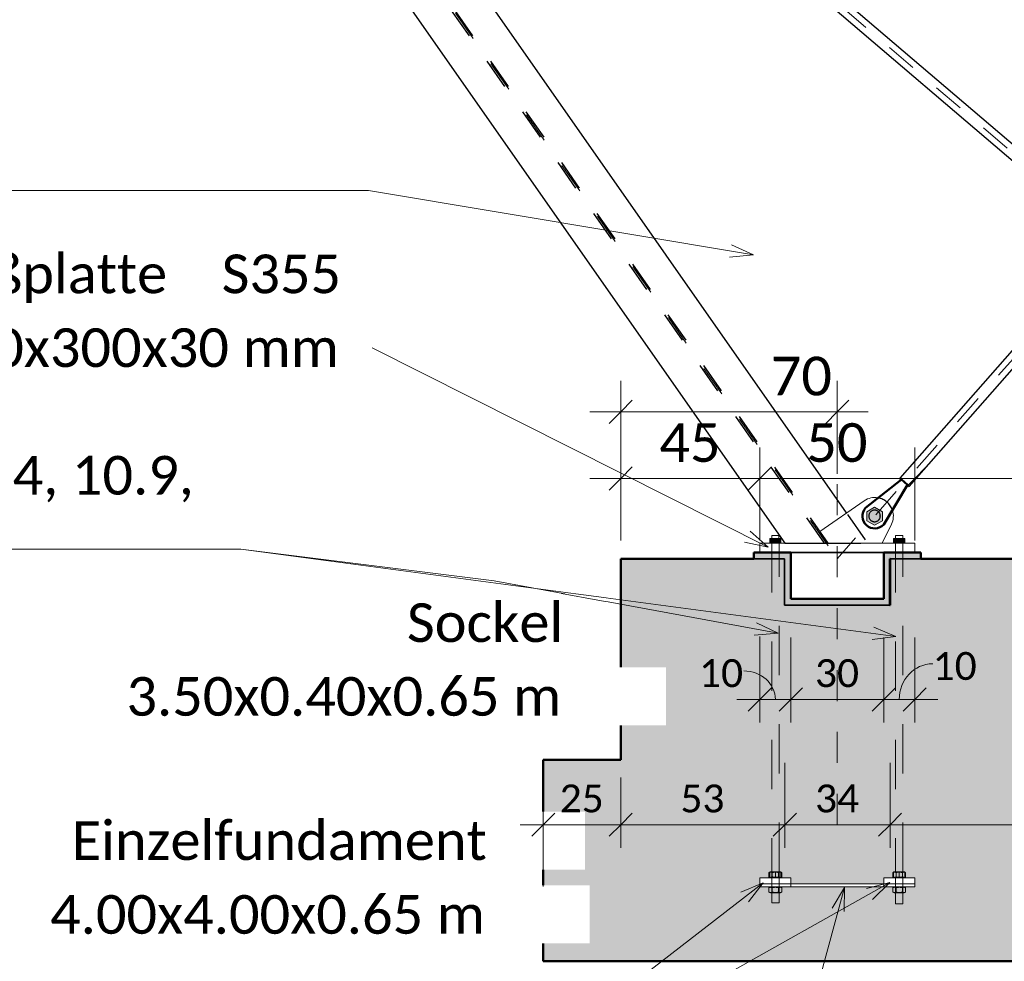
# Model space of a CAD drawing. Header units: metres. Extents: x -25 to 81, y -4 to 26.
# Tile 13 of 53: x -10 to -7, y -1 to 2. Entities that reach past the tile are written whole.
import ezdxf

# ---------------------------------------------------------------- set-up
doc = ezdxf.new("R2010")
doc.units = ezdxf.units.M
for name, pattern in [('Achse kurz', [0.2, 0.1, -0.05, 0, -0.05]), ('Strich', [0.3175, 0.15875, -0.15875]), ('Verdeckt', [0.15, 0.1, -0.05])]:
    doc.linetypes.add(name, pattern=pattern)
for name, color, linetype, lineweight in [('_Verdeckte Linien_', 7, 'Strich', 18), ('A-ANNO-DIMS', 211, 'Continuous', 9), ('A-ANNO-DIMS-50', 211, 'Continuous', 9), ('A-DETL', 90, 'Continuous', 18), ('A-DETL-THIN', 151, 'Continuous', 18), ('A-FLOR-PATT', 8, 'Continuous', 50), ('S-BEAM', 12, 'Continuous', 35), ('S-BEAM-HDLN', 1, 'Verdeckt', 25), ('S-COLS', 52, 'Continuous', 18), ('S-COLS-HDLN', 52, 'Verdeckt', 25), ('S-FNDN', 32, 'Continuous', 35), ('S-FNDN-HDLN', 4, 'Verdeckt', 25), ('Text', 250, 'Continuous', 9), ('Tragwerksverbindungen', 7, 'Continuous', 18)]:
    doc.layers.add(name, color=color, linetype=linetype, lineweight=lineweight)
doc.styles.add('Calibri_2', font='calibri.ttf', dxfattribs={"height": 0.125})
doc.styles.add('Calibri_3', font='calibri.ttf', dxfattribs={"height": 0.09})
doc.dimstyles.new('DIM18', dxfattribs={"dimscale": 0.3048, "dimtxt": 0.105961, "dimasz": 0.246063, "dimexe": 0.246063, "dimexo": 0.0625, "dimgap": 0.016404, "dimtad": 1, "dimdec": 1, "dimlfac": 100, "dimrnd": 0.1, "dimdsep": 46, "dimtxsty": 'Calibri_3', "dimblk1": 'OBLIQUE', "dimblk2": 'OBLIQUE', "dimsah": 1, "dimcen": 0.09, "dimdle": 0.246063, "dimadec": 0, "dimazin": 0, "dimtfac": 1, "dimtdec": 4, "dimtix": 1, "dimtmove": 1, "dimatfit": 3, "dimfxl": 0.656168, "dimfxlon": 1, "dimtvp": 1, "dimtolj": 1, "dimtzin": 0, "dimlwd": 18, "dimlwe": 18, "dimarcsym": 2})
doc.dimstyles.new('DIM18_1', dxfattribs={"dimscale": 0.3048, "dimtxt": 0.105961, "dimasz": 0.246063, "dimexe": 0.246063, "dimexo": 0.0625, "dimgap": 0.016404, "dimtad": 1, "dimdec": 1, "dimlfac": 100, "dimrnd": 0.1, "dimdsep": 46, "dimtxsty": 'Calibri_3', "dimblk1": 'OBLIQUE', "dimblk2": 'OBLIQUE', "dimsah": 1, "dimcen": 0.09, "dimdle": 0.246063, "dimadec": 0, "dimazin": 0, "dimtfac": 1, "dimtdec": 4, "dimtix": 1, "dimtmove": 0, "dimatfit": 3, "dimfxl": 0.656168, "dimfxlon": 1, "dimtvp": 1, "dimtolj": 1, "dimtzin": 0, "dimlwd": 18, "dimlwe": 18, "dimarcsym": 2})
doc.dimstyles.new('DIM18_2', dxfattribs={"dimscale": 0.3048, "dimtxt": 0.105961, "dimasz": 0.246063, "dimexe": 0.246063, "dimexo": 0.0625, "dimgap": 0.016404, "dimtad": 1, "dimrnd": 0.001, "dimzin": 0, "dimdsep": 46, "dimtxsty": 'Calibri_3', "dimblk1": 'OBLIQUE', "dimblk2": 'OBLIQUE', "dimsah": 1, "dimcen": 0.09, "dimdle": 0.246063, "dimadec": 0, "dimazin": 0, "dimtfac": 1, "dimtdec": 4, "dimtix": 1, "dimtmove": 0, "dimatfit": 3, "dimfxl": 0.656168, "dimfxlon": 1, "dimtvp": 1, "dimtolj": 1, "dimtzin": 0, "dimlwd": 18, "dimlwe": 18, "dimarcsym": 2})
doc.dimstyles.new('DIM25_3', dxfattribs={"dimscale": 0.3048, "dimtxt": 0.147169, "dimasz": 0.246063, "dimexe": 0.328084, "dimexo": 0.0625, "dimgap": 0.016404, "dimtad": 1, "dimrnd": 0.001, "dimzin": 0, "dimdsep": 46, "dimtxsty": 'Calibri_2', "dimblk1": 'OBLIQUE', "dimblk2": 'OBLIQUE', "dimsah": 1, "dimcen": 0.09, "dimdle": 0.328084, "dimadec": 0, "dimazin": 0, "dimtfac": 1, "dimtdec": 4, "dimtix": 1, "dimtmove": 0, "dimatfit": 3, "dimfxl": 0.656168, "dimfxlon": 1, "dimtvp": 1, "dimtolj": 1, "dimtzin": 0, "dimlwd": 18, "dimlwe": 18, "dimarcsym": 2})
doc.dimstyles.new('DIM25_4', dxfattribs={"dimscale": 0.3048, "dimtxt": 0.147169, "dimasz": 0.246063, "dimexe": 0.328084, "dimexo": 0.0625, "dimgap": 0.016404, "dimtad": 1, "dimdec": 1, "dimlfac": 100, "dimrnd": 0.1, "dimdsep": 46, "dimtxsty": 'Calibri_2', "dimblk1": 'OBLIQUE', "dimblk2": 'OBLIQUE', "dimsah": 1, "dimcen": 0.09, "dimdle": 0.328084, "dimadec": 0, "dimazin": 0, "dimtfac": 1, "dimtdec": 4, "dimtix": 1, "dimtmove": 2, "dimatfit": 3, "dimfxl": 0.656168, "dimfxlon": 1, "dimtvp": 1, "dimtolj": 1, "dimtzin": 0, "dimlwd": 18, "dimlwe": 18, "dimarcsym": 2})
doc.dimstyles.new('DIM25_5', dxfattribs={"dimscale": 0.3048, "dimtxt": 0.147169, "dimasz": 0.246063, "dimexe": 0.328084, "dimexo": 0.0625, "dimgap": 0.016404, "dimtad": 1, "dimdec": 1, "dimlfac": 100, "dimrnd": 0.1, "dimdsep": 46, "dimtxsty": 'Calibri_2', "dimblk1": 'OBLIQUE', "dimblk2": 'OBLIQUE', "dimsah": 1, "dimcen": 0.09, "dimdle": 0.328084, "dimadec": 0, "dimazin": 0, "dimtfac": 1, "dimtdec": 4, "dimtix": 1, "dimtmove": 0, "dimatfit": 3, "dimfxl": 0.656168, "dimfxlon": 1, "dimtvp": 1, "dimtolj": 1, "dimtzin": 0, "dimlwd": 18, "dimlwe": 18, "dimarcsym": 2})

# ---------------------------------------------------------------- blocks, each defined once
blk = doc.blocks.new('HEB Träger - HEB 220-1128521-2 - 2')
at = {"layer": 'S-BEAM-HDLN'}
for p, q in [((-19.4909, 0.2), (-22.151, 3.999)), ((-19.4793, 0.2), (-22.1401, 3.9999))]:
    blk.add_line(p, q, dxfattribs=at)
blk = doc.blocks.new('SP-TV-AP-Rechteck_002 - AP-Rechteck-1128527-2 - 2')
at = {"layer": 'Tragwerksverbindungen'}
for p, q in [((-17.5983, 0.2), (-17.0983, 0.2)), ((-17.5983, 0.2), (-17.5983, 0.17)), ((-17.0983, 0.17), (-17.0983, 0.2)), ((-17.0983, 0.17), (-17.5983, 0.17))]:
    blk.add_line(p, q, dxfattribs=at)
blk = doc.blocks.new('SP-TV-Schraube_Mutter_001 - M33-1128528-2 - 2')
at = {"layer": 'Tragwerksverbindungen', "linetype": 'Strich'}
blk.add_hatch(color=142, dxfattribs=at).paths.add_polyline_path([(-17.4911, 0.2431), (-17.4661, 0.2575), (-17.4661, 0.2864), (-17.4911, 0.3008), (-17.5161, 0.2864), (-17.5161, 0.2575)])
at = {"layer": 'Tragwerksverbindungen'}
for p, q in [((-17.4911, 0.3008), (-17.5161, 0.2864)), ((-17.5161, 0.2864), (-17.5161, 0.2575)), ((-17.4661, 0.2864), (-17.4911, 0.3008)), ((-17.4661, 0.2575), (-17.4661, 0.2864)), ((-17.5161, 0.2575), (-17.4911, 0.2431)), ((-17.4911, 0.2431), (-17.4661, 0.2575))]:
    blk.add_line(p, q, dxfattribs=at)
blk = doc.blocks.new('SP-TV-AP-Rechteck_002 - AP-Rechteck-1128539-2 - 2')
at = {"layer": 'Tragwerksverbindungen'}
for p, q in [((-17.5983, -0.88), (-17.4983, -0.88)), ((-17.5983, -0.88), (-17.5983, -0.9)), ((-17.4983, -0.9), (-17.4983, -0.88)), ((-17.4983, -0.9), (-17.5983, -0.9))]:
    blk.add_line(p, q, dxfattribs=at)
blk = doc.blocks.new('SP-TV-AP-Rechteck_002 - AP-Rechteck-1128540-2 - 2')
at = {"layer": 'Tragwerksverbindungen'}
for p, q in [((-17.5983, -0.9), (-17.0983, -0.9)), ((-17.5983, -0.9), (-17.5983, -0.91)), ((-17.0983, -0.91), (-17.5983, -0.91)), ((-17.0983, -0.91), (-17.0983, -0.9))]:
    blk.add_line(p, q, dxfattribs=at)
blk = doc.blocks.new('Rundstahl Träger - RB 36-V10-2 - 2')
at = {"layer": 'S-BEAM', "lineweight": 25}
for p, q in [((-17.5882, 0.3808), (-21.7928, 3.9718)), ((-21.8187, 3.9414), (-17.6142, 0.3504))]:
    blk.add_line(p, q, dxfattribs=at)
blk = doc.blocks.new('Rundstahl Träger - RB 36-V11-2 - 2')
at = {"layer": 'S-BEAM', "lineweight": 25}
for p, q in [((-15.6289, 4.5204), (-19.2479, 0.4099)), ((-19.2179, 0.3835), (-15.5989, 4.4939)), ((-19.2479, 0.4099), (-19.2435, 0.406)), ((-19.2474, 0.4094), (-19.2435, 0.406)), ((-19.2229, 0.3878), (-19.2184, 0.3839)), ((-19.2229, 0.3878), (-19.2179, 0.3835))]:
    blk.add_line(p, q, dxfattribs=at)
at = {"layer": 'S-BEAM-HDLN'}
for p, q in [((-19.2435, 0.406), (-19.2329, 0.3967)), ((-19.2435, 0.406), (-19.2329, 0.3967)), ((-19.2329, 0.3967), (-19.2229, 0.3879)), ((-19.2329, 0.3967), (-19.2229, 0.3879))]:
    blk.add_line(p, q, dxfattribs=at)
blk = doc.blocks.new('Öse1 - Öse2-1135679-2 - 2')
at = {"layer": 'S-COLS', "lineweight": 50}
for p, q in [((-7.2425, 0.4061), (-7.3585, 0.3139)), ((-7.2997, 0.2606), (-7.2226, 0.3882)), ((-7.2226, 0.3882), (-7.2425, 0.4061))]:
    blk.add_line(p, q, dxfattribs=at)
blk.add_arc((-7.3291, 0.2873), 0.0397, 137.7914, 317.7914, dxfattribs=at)
at = {"layer": 'S-COLS-HDLN'}
for start, end in [(0, 180), (180, 0)]:
    blk.add_arc((-7.3292, 0.2879), 0.0186, start, end, dxfattribs=at)
blk = doc.blocks.new('Lasche richtig2 - Lasche richtig-1135800-2 - 2')
at = {"layer": 'S-COLS'}
for p, q in [((-7.363, 0.337), (-7.506, 0.2381)), ((-7.3043, 0.2), (-7.2746, 0.2611)), ((-7.4828, 0.2), (-7.3043, 0.2))]:
    blk.add_line(p, q, dxfattribs=at)
for start, end in [(79.4692, 124.6449), (334.1062, 18.5371)]:
    blk.add_arc((-7.3288, 0.2874), 0.0602, start, end, dxfattribs=at)
at = {"layer": 'S-COLS-HDLN'}
for p, q in [((-7.5061, 0.2381), (-7.5083, 0.2365)), ((-7.5083, 0.2365), (-7.4828, 0.2))]:
    blk.add_line(p, q, dxfattribs=at)
for centre, radius, start, end in [((-7.3288, 0.2874), 0.0602, 18.5845, 79.4219), ((-7.3292, 0.2879), 0.0186, 0, 180), ((-7.3292, 0.2879), 0.0186, 180, 360)]:
    blk.add_arc(centre, radius, start, end, dxfattribs=at)
blk = doc.blocks.new('Öse7 - Öse2-1135814-2 - 2')
at = {"layer": 'S-COLS'}
for p, q in [((-7.2431, 0.4057), (-7.3179, 0.3463)), ((-7.272, 0.3065), (-7.2229, 0.3877))]:
    blk.add_line(p, q, dxfattribs=at)
at = {"layer": 'S-COLS-HDLN'}
for p, q in [((-7.243, 0.4057), (-7.2431, 0.4057)), ((-7.2229, 0.3877), (-7.243, 0.4057)), ((-7.3179, 0.3462), (-7.3585, 0.3139)), ((-7.2997, 0.2606), (-7.272, 0.3064))]:
    blk.add_line(p, q, dxfattribs=at)
for centre, radius, start, end in [((-7.3291, 0.2873), 0.0397, 137.7914, 317.7914), ((-7.3292, 0.2879), 0.0186, 0, 180), ((-7.3292, 0.2879), 0.0185, 180, 360)]:
    blk.add_arc(centre, radius, start, end, dxfattribs=at)
blk = doc.blocks.new('SP-TV-Schraube_Mutter_001 - M24-V5-2 - 2')
at = {"layer": 'Tragwerksverbindungen', "linetype": 'Strich'}
for points in [[(-7.6676, 0.2), (-7.6496, 0.2), (-7.6496, 0.215), (-7.6676, 0.215)], [(-7.6316, 0.2), (-7.6316, 0.215), (-7.6496, 0.215), (-7.6496, 0.2)]]:
    blk.add_hatch(color=142, dxfattribs=at).paths.add_polyline_path(points)
at = {"layer": '_Verdeckte Linien_'}
for p, q in [((-7.6616, 0.2), (-7.6616, -0.8606)), ((-7.6376, -0.8606), (-7.6376, 0.2)), ((-7.6676, -0.8606), (-7.6496, -0.8606)), ((-7.6676, -0.8606), (-7.6676, -0.8796)), ((-7.6496, -0.8796), (-7.6676, -0.8796)), ((-7.6616, -0.8796), (-7.6616, -0.9617)), ((-7.6496, -0.8606), (-7.6316, -0.8606)), ((-7.6496, -0.8606), (-7.6496, -0.8796)), ((-7.6316, -0.8796), (-7.6496, -0.8796)), ((-7.6376, -0.9617), (-7.6376, -0.8796)), ((-7.6316, -0.8796), (-7.6316, -0.8606)), ((-7.6616, -0.9617), (-7.6376, -0.9617))]:
    blk.add_line(p, q, dxfattribs=at)
at = {"layer": 'Tragwerksverbindungen'}
for p, q in [((-7.6676, 0.215), (-7.6496, 0.215)), ((-7.6676, 0.215), (-7.6676, 0.2)), ((-7.6496, 0.2), (-7.6676, 0.2)), ((-7.6496, 0.215), (-7.6316, 0.215)), ((-7.6496, 0.215), (-7.6496, 0.2)), ((-7.6316, 0.2), (-7.6496, 0.2)), ((-7.6316, 0.2), (-7.6316, 0.215))]:
    blk.add_line(p, q, dxfattribs=at)
blk = doc.blocks.new('SP-TV-Schraube_Mutter_001 - M24-V14-2 - 2')
at = {"layer": 'Tragwerksverbindungen', "linetype": 'Strich'}
for points in [[(-17.1558, 0.2), (-17.1483, 0.2), (-17.1483, 0.215), (-17.1663, 0.215), (-17.1663, 0.2)], [(-17.1303, 0.2), (-17.1303, 0.215), (-17.1483, 0.215), (-17.1483, 0.2)]]:
    blk.add_hatch(color=142, dxfattribs=at).paths.add_polyline_path(points)
at = {"layer": '_Verdeckte Linien_'}
for p, q in [((-17.1603, 0.2), (-17.1603, -0.8609)), ((-17.1363, -0.8609), (-17.1363, 0.2)), ((-17.1663, -0.8609), (-17.1483, -0.8609)), ((-17.1663, -0.8609), (-17.1663, -0.8799)), ((-17.1483, -0.8799), (-17.1663, -0.8799)), ((-17.1603, -0.8799), (-17.1603, -0.9647)), ((-17.1483, -0.8609), (-17.1303, -0.8609)), ((-17.1483, -0.8609), (-17.1483, -0.8799)), ((-17.1303, -0.8799), (-17.1483, -0.8799)), ((-17.1363, -0.9647), (-17.1363, -0.8799)), ((-17.1303, -0.8799), (-17.1303, -0.8609)), ((-17.1603, -0.9647), (-17.1363, -0.9647))]:
    blk.add_line(p, q, dxfattribs=at)
at = {"layer": 'Tragwerksverbindungen'}
for p, q in [((-17.1663, 0.215), (-17.1483, 0.215)), ((-17.1663, 0.215), (-17.1663, 0.2)), ((-17.1483, 0.2), (-17.1663, 0.2)), ((-17.1483, 0.215), (-17.1303, 0.215)), ((-17.1483, 0.215), (-17.1483, 0.2)), ((-17.1303, 0.2), (-17.1483, 0.2)), ((-17.1303, 0.2), (-17.1303, 0.215))]:
    blk.add_line(p, q, dxfattribs=at)
blk = doc.blocks.new('SP-TV-Mutter_001 - M24-V20-2 - 2')
at = {"layer": '_Verdeckte Linien_'}
for p, q in [((-7.6658, -0.91), (-7.6704, -0.9126)), ((-7.6704, -0.9126), (-7.6704, -0.9264)), ((-7.6639, -0.91), (-7.6658, -0.91)), ((-7.6334, -0.91), (-7.6636, -0.91)), ((-7.66, -0.9126), (-7.66, -0.9264)), ((-7.6392, -0.9126), (-7.6392, -0.9264)), ((-7.6288, -0.9126), (-7.6334, -0.91)), ((-7.6288, -0.9264), (-7.6288, -0.9126)), ((-7.6704, -0.9264), (-7.6658, -0.929)), ((-7.6658, -0.929), (-7.6639, -0.929)), ((-7.6636, -0.929), (-7.6334, -0.929)), ((-7.6334, -0.929), (-7.6288, -0.9264))]:
    blk.add_line(p, q, dxfattribs=at)
for points, knots in [([(-7.66, -0.9126), (-7.6618, -0.9116), (-7.6652, -0.9105), (-7.6685, -0.9115), (-7.6702, -0.9125)], [0, 0, 0, 0, 0.5, 0.9791222, 0.9791222, 0.9791222, 0.9791222]), ([(-7.629, -0.9125), (-7.6307, -0.9115), (-7.6341, -0.9105), (-7.6375, -0.9116), (-7.6392, -0.9126)], [0.020272, 0.020272, 0.020272, 0.020272, 0.5, 1, 1, 1, 1]), ([(-7.6702, -0.9265), (-7.6685, -0.9275), (-7.6652, -0.9285), (-7.6618, -0.9274), (-7.66, -0.9264)], [0.0208778, 0.0208778, 0.0208778, 0.0208778, 0.5, 1, 1, 1, 1]), ([(-7.6392, -0.9264), (-7.6375, -0.9274), (-7.6341, -0.9285), (-7.6307, -0.9275), (-7.629, -0.9265)], [0, 0, 0, 0, 0.5, 0.979728, 0.979728, 0.979728, 0.979728])]:
    blk.add_open_spline(points, degree=3, knots=knots, dxfattribs=at)
for points in [[(-7.6392, -0.9126), (-7.6427, -0.9116), (-7.6497, -0.9105), (-7.6566, -0.9116), (-7.66, -0.9126)], [(-7.66, -0.9264), (-7.6566, -0.9274), (-7.6497, -0.9285), (-7.6427, -0.9274), (-7.6392, -0.9264)]]:
    blk.add_open_spline(points, degree=3, dxfattribs=at)
blk = doc.blocks.new('SP-TV-AP-Rechteck_002 - AP-Rechteck-V15-2 - 2')
at = {"layer": '_Verdeckte Linien_'}
for p, q in [((-17.1983, -0.88), (-17.0983, -0.88)), ((-17.1983, -0.88), (-17.1983, -0.9)), ((-17.0983, -0.9), (-17.0983, -0.88)), ((-17.0983, -0.9), (-17.1983, -0.9))]:
    blk.add_line(p, q, dxfattribs=at)
blk = doc.blocks.new('SP-TV-Mutter_001 - M24-1128538-2 - 2')
at = {"layer": '_Verdeckte Linien_'}
for p, q in [((-17.5645, -0.91), (-17.5691, -0.9126)), ((-17.5691, -0.9126), (-17.5691, -0.9264)), ((-17.5321, -0.91), (-17.5645, -0.91)), ((-17.5587, -0.9126), (-17.5587, -0.9264)), ((-17.5379, -0.9126), (-17.5379, -0.9264)), ((-17.5275, -0.9126), (-17.5321, -0.91)), ((-17.5275, -0.9264), (-17.5275, -0.9126)), ((-17.5691, -0.9264), (-17.5645, -0.929)), ((-17.5645, -0.929), (-17.5321, -0.929)), ((-17.5321, -0.929), (-17.5275, -0.9264))]:
    blk.add_line(p, q, dxfattribs=at)
for points, knots in [([(-17.5587, -0.9126), (-17.5605, -0.9116), (-17.5639, -0.9105), (-17.5672, -0.9115), (-17.5689, -0.9125)], [0, 0, 0, 0, 0.5, 0.9791222, 0.9791222, 0.9791222, 0.9791222]), ([(-17.5277, -0.9125), (-17.5294, -0.9115), (-17.5328, -0.9105), (-17.5362, -0.9116), (-17.5379, -0.9126)], [0.020272, 0.020272, 0.020272, 0.020272, 0.5, 1, 1, 1, 1]), ([(-17.5689, -0.9265), (-17.5672, -0.9275), (-17.5639, -0.9285), (-17.5605, -0.9274), (-17.5587, -0.9264)], [0.0208778, 0.0208778, 0.0208778, 0.0208778, 0.5, 1, 1, 1, 1]), ([(-17.5379, -0.9264), (-17.5362, -0.9274), (-17.5328, -0.9285), (-17.5294, -0.9275), (-17.5277, -0.9265)], [0, 0, 0, 0, 0.5, 0.979728, 0.979728, 0.979728, 0.979728])]:
    blk.add_open_spline(points, degree=3, knots=knots, dxfattribs=at)
for points in [[(-17.5379, -0.9126), (-17.5414, -0.9116), (-17.5484, -0.9105), (-17.5553, -0.9116), (-17.5587, -0.9126)], [(-17.5587, -0.9264), (-17.5553, -0.9274), (-17.5484, -0.9285), (-17.5414, -0.9274), (-17.5379, -0.9264)]]:
    blk.add_open_spline(points, degree=3, dxfattribs=at)
blk = doc.blocks.new('DIMBLOCK45-2 - 2')
at = {"layer": 'A-ANNO-DIMS-50', "lineweight": 18}
for p, q in [((-7.2996, -0.3044), (-7.2996, -0.1044)), ((-7.1996, -0.3044), (-7.1996, -0.1044)), ((-7.1246, -0.3044), (-7.2996, -0.3044)), ((-7.2996, -0.3044), (-7.2996, -0.3794)), ((-7.1996, -0.3044), (-7.1996, -0.3794))]:
    blk.add_line(p, q, dxfattribs=at)
at = {"layer": 'A-ANNO-DIMS-50', "lineweight": 35}
for p, q in [((-7.2996, -0.3044), (-7.2621, -0.2669)), ((-7.1996, -0.3044), (-7.1621, -0.2669)), ((-7.2996, -0.3044), (-7.3371, -0.3419)), ((-7.1996, -0.3044), (-7.2371, -0.3419))]:
    blk.add_line(p, q, dxfattribs=at)
at = {"layer": 'A-ANNO-DIMS-50', "lineweight": 18}
blk.add_ellipse((-7.1415, -0.3044), major_axis=(0, 0.1151), ratio=0.939445, start_param=0, end_param=1.570796, dxfattribs=at)
at = {"layer": 'A-ANNO-DIMS-50', "color": 0, "lineweight": 18, "insert": (-7.1415, -0.1514), "char_height": 0.09, "width": 0.172924, "attachment_point": 1, "line_spacing_factor": 1.158048, "style": 'Calibri_3'}
blk.add_mtext('10', dxfattribs=at)
blk = doc.blocks.new('_Oblique')
at = {"color": 0, "linetype": 'ByBlock', "lineweight": -2}
blk.add_line((-0.5, -0.5), (0.5, 0.5), dxfattribs=at)
blk = doc.blocks.new('DIMBLOCK46-2 - 2')
at = {"layer": 'A-ANNO-DIMS-50', "lineweight": 18}
for p, q in [((-7.5996, -0.3044), (-7.5996, -0.1044)), ((-7.2996, -0.3044), (-7.2996, -0.1044)), ((-7.2996, -0.3044), (-7.5996, -0.3044)), ((-7.5996, -0.3044), (-7.5996, -0.3794)), ((-7.2996, -0.3044), (-7.2996, -0.3794))]:
    blk.add_line(p, q, dxfattribs=at)
at = {"layer": 'A-ANNO-DIMS-50', "lineweight": 35}
for p, q in [((-7.5996, -0.3044), (-7.5621, -0.2669)), ((-7.2996, -0.3044), (-7.2621, -0.2669)), ((-7.5996, -0.3044), (-7.6371, -0.3419)), ((-7.2996, -0.3044), (-7.3371, -0.3419))]:
    blk.add_line(p, q, dxfattribs=at)
at = {"layer": 'A-ANNO-DIMS-50', "color": 0, "lineweight": 18, "insert": (-7.5217, -0.1746), "char_height": 0.09, "width": 0.172924, "attachment_point": 1, "line_spacing_factor": 1.158048, "style": 'Calibri_3'}
blk.add_mtext('30', dxfattribs=at)
blk = doc.blocks.new('DIMBLOCK47-2 - 2')
at = {"layer": 'A-ANNO-DIMS-50', "lineweight": 18}
for p, q in [((-7.6996, -0.3044), (-7.6996, -0.1015)), ((-7.5996, -0.3044), (-7.5996, -0.1044)), ((-7.5996, -0.3044), (-7.7746, -0.3044)), ((-7.6996, -0.3044), (-7.6996, -0.3794)), ((-7.5996, -0.3044), (-7.5996, -0.3794))]:
    blk.add_line(p, q, dxfattribs=at)
at = {"layer": 'A-ANNO-DIMS-50', "lineweight": 35}
for p, q in [((-7.6996, -0.3044), (-7.6621, -0.2669)), ((-7.5996, -0.3044), (-7.5621, -0.2669)), ((-7.6996, -0.3044), (-7.7371, -0.3419)), ((-7.5996, -0.3044), (-7.6371, -0.3419))]:
    blk.add_line(p, q, dxfattribs=at)
at = {"layer": 'A-ANNO-DIMS-50', "lineweight": 18}
blk.add_ellipse((-7.7521, -0.3044), major_axis=(0.1025, 0), ratio=0.89626, start_param=0, end_param=1.570796, dxfattribs=at)
at = {"layer": 'A-ANNO-DIMS-50', "color": 0, "lineweight": 18, "insert": (-7.8962, -0.1746), "char_height": 0.09, "width": 0.172924, "attachment_point": 1, "line_spacing_factor": 1.158048, "style": 'Calibri_3'}
blk.add_mtext('10', dxfattribs=at)
blk = doc.blocks.new('DIMBLOCK49-2 - 2')
at = {"layer": 'A-ANNO-DIMS-50', "lineweight": 18}
for p, q in [((-8.1493, 0.6239), (-8.1493, 0.7239)), ((-7.4496, 0.6239), (-7.4496, 0.7239)), ((-7.3496, 0.6239), (-8.2493, 0.6239)), ((-8.1493, 0.6239), (-8.1493, 0.4239)), ((-7.4496, 0.6239), (-7.4496, 0.4239))]:
    blk.add_line(p, q, dxfattribs=at)
at = {"layer": 'A-ANNO-DIMS-50', "lineweight": 35}
for p, q in [((-8.1493, 0.6239), (-8.1118, 0.6614)), ((-7.4496, 0.6239), (-7.4121, 0.6614)), ((-8.1493, 0.6239), (-8.1868, 0.5864)), ((-7.4496, 0.6239), (-7.4871, 0.5864))]:
    blk.add_line(p, q, dxfattribs=at)
at = {"layer": 'A-ANNO-DIMS-50', "color": 0, "lineweight": 18, "insert": (-7.6645, 0.8022), "char_height": 0.125, "width": 0.240167, "attachment_point": 1, "line_spacing_factor": 1.158048, "style": 'Calibri_2'}
blk.add_mtext('70', dxfattribs=at)
blk = doc.blocks.new('DIMBLOCK50-2 - 2')
at = {"layer": 'A-ANNO-DIMS-50', "lineweight": 18}
for p, q in [((-7.6193, -0.709), (-7.6193, -0.509)), ((-7.2793, -0.709), (-7.2793, -0.509)), ((-7.2043, -0.709), (-7.6193, -0.709)), ((-7.6193, -0.709), (-7.6193, -0.784)), ((-7.2793, -0.709), (-7.2793, -0.784))]:
    blk.add_line(p, q, dxfattribs=at)
at = {"layer": 'A-ANNO-DIMS-50', "lineweight": 35}
for p, q in [((-7.6193, -0.709), (-7.5818, -0.6715)), ((-7.2793, -0.709), (-7.2418, -0.6715)), ((-7.6193, -0.709), (-7.6568, -0.7465)), ((-7.2793, -0.709), (-7.3168, -0.7465))]:
    blk.add_line(p, q, dxfattribs=at)
at = {"layer": 'A-ANNO-DIMS-50', "color": 0, "lineweight": 18, "insert": (-7.5214, -0.5792), "char_height": 0.09, "width": 0.172924, "attachment_point": 1, "line_spacing_factor": 1.158048, "style": 'Calibri_3'}
blk.add_mtext('34', dxfattribs=at)
blk = doc.blocks.new('DIMBLOCK51-2 - 2')
at = {"layer": 'A-ANNO-DIMS-50', "lineweight": 18}
for p, q in [((-7.6193, -0.709), (-7.6193, -0.509)), ((-8.1493, -0.709), (-8.1493, -0.5567)), ((-7.6193, -0.709), (-8.1493, -0.709)), ((-8.1493, -0.709), (-8.1493, -0.784)), ((-7.6193, -0.709), (-7.6193, -0.784))]:
    blk.add_line(p, q, dxfattribs=at)
at = {"layer": 'A-ANNO-DIMS-50', "lineweight": 35}
for p, q in [((-8.1493, -0.709), (-8.1118, -0.6715)), ((-7.6193, -0.709), (-7.5818, -0.6715)), ((-8.1493, -0.709), (-8.1868, -0.7465)), ((-7.6193, -0.709), (-7.6568, -0.7465))]:
    blk.add_line(p, q, dxfattribs=at)
at = {"layer": 'A-ANNO-DIMS-50', "color": 0, "lineweight": 18, "insert": (-7.9564, -0.5792), "char_height": 0.09, "width": 0.172924, "attachment_point": 1, "line_spacing_factor": 1.158048, "style": 'Calibri_3'}
blk.add_mtext('53', dxfattribs=at)
blk = doc.blocks.new('DIMBLOCK52-2 - 2')
at = {"layer": 'A-ANNO-DIMS-50', "lineweight": 18}
for p, q in [((-8.1493, -0.709), (-8.1493, -0.5567)), ((-8.3993, -0.709), (-8.3993, -0.634)), ((-8.1493, -0.709), (-8.4743, -0.709)), ((-8.3993, -0.709), (-8.3993, -0.909)), ((-8.1493, -0.709), (-8.1493, -0.784))]:
    blk.add_line(p, q, dxfattribs=at)
at = {"layer": 'A-ANNO-DIMS-50', "lineweight": 35}
for p, q in [((-8.3993, -0.709), (-8.3618, -0.6715)), ((-8.1493, -0.709), (-8.1118, -0.6715)), ((-8.3993, -0.709), (-8.4368, -0.7465)), ((-8.1493, -0.709), (-8.1868, -0.7465))]:
    blk.add_line(p, q, dxfattribs=at)
at = {"layer": 'A-ANNO-DIMS-50', "color": 0, "lineweight": 18, "insert": (-8.3464, -0.5792), "char_height": 0.09, "width": 0.172924, "attachment_point": 1, "line_spacing_factor": 1.158048, "style": 'Calibri_3'}
blk.add_mtext('25', dxfattribs=at)
blk = doc.blocks.new('DIMBLOCK56-2 - 2')
at = {"layer": 'A-ANNO-DIMS-50', "lineweight": 18}
for p, q in [((-7.2793, -0.709), (-7.2793, -0.509)), ((-5.5191, -0.709), (-5.5191, -0.509)), ((-5.5191, -0.709), (-7.3543, -0.709)), ((-7.2793, -0.709), (-7.2793, -0.784)), ((-5.5191, -0.709), (-5.5191, -0.784))]:
    blk.add_line(p, q, dxfattribs=at)
at = {"layer": 'A-ANNO-DIMS-50', "lineweight": 35}
for p, q in [((-7.2793, -0.709), (-7.2418, -0.6715)), ((-5.5191, -0.709), (-5.4816, -0.6715)), ((-7.2793, -0.709), (-7.3168, -0.7465)), ((-5.5191, -0.709), (-5.5566, -0.7465))]:
    blk.add_line(p, q, dxfattribs=at)
at = {"layer": 'A-ANNO-DIMS-50', "color": 0, "lineweight": 18, "insert": (-6.5253, -0.5792), "char_height": 0.09, "width": 0.302617, "attachment_point": 1, "line_spacing_factor": 1.158048, "style": 'Calibri_3'}
blk.add_mtext('1.76', dxfattribs=at)
blk = doc.blocks.new('DIMBLOCK59-2 - 2')
at = {"layer": 'A-ANNO-DIMS-50', "lineweight": 18}
for p, q in [((-8.1493, 0.4091), (-8.1493, 0.5091)), ((-7.6996, 0.4091), (-7.6996, 0.5091)), ((-8.2493, 0.4091), (-7.6996, 0.4091)), ((-8.1493, 0.4091), (-8.1493, 0.2091)), ((-7.6996, 0.4091), (-7.6996, 0.2091))]:
    blk.add_line(p, q, dxfattribs=at)
at = {"layer": 'A-ANNO-DIMS-50', "lineweight": 35}
for p, q in [((-8.1493, 0.4091), (-8.1118, 0.4466)), ((-7.6996, 0.4091), (-7.6621, 0.4466)), ((-8.1493, 0.4091), (-8.1868, 0.3716)), ((-7.6996, 0.4091), (-7.7371, 0.3716))]:
    blk.add_line(p, q, dxfattribs=at)
at = {"layer": 'A-ANNO-DIMS-50', "color": 0, "lineweight": 18, "insert": (-8.0245, 0.5874), "char_height": 0.125, "width": 0.240167, "attachment_point": 1, "line_spacing_factor": 1.158048, "style": 'Calibri_2'}
blk.add_mtext('45', dxfattribs=at)
blk = doc.blocks.new('DIMBLOCK60-2 - 2')
at = {"layer": 'A-ANNO-DIMS-50', "lineweight": 18}
for p, q in [((-7.6996, 0.4091), (-7.6996, 0.5091)), ((-7.1996, 0.4091), (-7.1996, 0.5091)), ((-7.6996, 0.4091), (-7.1996, 0.4091)), ((-7.6996, 0.4091), (-7.6996, 0.2091)), ((-7.1996, 0.4091), (-7.1996, 0.2091))]:
    blk.add_line(p, q, dxfattribs=at)
at = {"layer": 'A-ANNO-DIMS-50', "lineweight": 35}
for p, q in [((-7.6996, 0.4091), (-7.6621, 0.4466)), ((-7.1996, 0.4091), (-7.1621, 0.4466)), ((-7.6996, 0.4091), (-7.7371, 0.3716)), ((-7.1996, 0.4091), (-7.2371, 0.3716))]:
    blk.add_line(p, q, dxfattribs=at)
at = {"layer": 'A-ANNO-DIMS-50', "color": 0, "lineweight": 18, "insert": (-7.5497, 0.5874), "char_height": 0.125, "width": 0.240167, "attachment_point": 1, "line_spacing_factor": 1.158048, "style": 'Calibri_2'}
blk.add_mtext('50', dxfattribs=at)
blk = doc.blocks.new('DIMBLOCK61-2 - 2')
at = {"layer": 'A-ANNO-DIMS-50', "lineweight": 18}
for p, q in [((-5.5996, 0.4091), (-5.5996, 0.6091)), ((-7.1996, 0.4091), (-7.1996, 0.5091)), ((-7.1996, 0.4091), (-5.5996, 0.4091)), ((-7.1996, 0.4091), (-7.1996, 0.2091)), ((-5.5996, 0.4091), (-5.5996, 0.3091))]:
    blk.add_line(p, q, dxfattribs=at)
at = {"layer": 'A-ANNO-DIMS-50', "lineweight": 35}
for p, q in [((-7.1996, 0.4091), (-7.1621, 0.4466)), ((-5.5996, 0.4091), (-5.5621, 0.4466)), ((-7.1996, 0.4091), (-7.2371, 0.3716)), ((-5.5996, 0.4091), (-5.6371, 0.3716))]:
    blk.add_line(p, q, dxfattribs=at)
at = {"layer": 'A-ANNO-DIMS-50', "color": 0, "lineweight": 18, "insert": (-6.5747, 0.5874), "char_height": 0.125, "width": 0.420292, "attachment_point": 1, "line_spacing_factor": 1.158048, "style": 'Calibri_2'}
blk.add_mtext('1.60', dxfattribs=at)

msp = doc.modelspace()

# ---------------------------------------------------------------- hatches: boundary and pattern name
at = {"layer": 'A-FLOR-PATT', "lineweight": 35}
h = msp.add_hatch(color=256, dxfattribs=at)
h.paths.add_polyline_path([(-7.1996, 0.15), (-7.1796, 0.15), (-7.1796, 0.17), (-7.2796, 0.17), (-7.2793, 0.15), (-7.2512, 0.15)])
h.paths.add_polyline_path([(-7.7196, 0.15), (-7.6196, 0.15), (-7.6196, 0.17), (-7.7196, 0.17)])
for points in [[(-7.5996, 0), (-7.5996, 0.17), (-7.6196, 0.17), (-7.6196, 0.15), (-7.6204, 0.15), (-7.6204, 0)], [(-7.2996, 0), (-7.2796, 0), (-7.2796, 0.17), (-7.2996, 0.17), (-7.2996, 0.02)], [(-7.5996, 0), (-7.2996, 0), (-7.2996, 0.02), (-7.5996, 0.02)]]:
    msp.add_hatch(color=256, dxfattribs=at).paths.add_polyline_path(points)
at = {"layer": 'S-FNDN'}
msp.add_hatch(color=256, dxfattribs=at).paths.add_polyline_path([(-8.1493, -0.5), (-4.6493, -0.5), (-4.6493, 0.15), (-5.1783, 0.15), (-5.1783, 0), (-5.5191, 0), (-5.5191, 0.15), (-7.2793, 0.15), (-7.2796, 0), (-7.6204, 0), (-7.6204, 0.15), (-8.1493, 0.15), (-8.1493, -0.2846)])
h = msp.add_hatch(color=256, dxfattribs=at)
h.paths.add_polyline_path([(-6.921, -1.15), (-4.3993, -1.15), (-4.3993, -0.5), (-8.3993, -0.5), (-8.3993, -1.15), (-7.0861, -1.15)])
h.paths.add_polyline_path([(-5.1877, -0.91), (-5.5983, -0.91), (-5.5983, -0.88), (-5.4983, -0.88), (-5.4983, -0.9), (-5.1983, -0.9), (-5.1983, -0.88), (-5.0983, -0.88), (-5.0983, -0.91), (-5.1052, -0.91)])
h.paths.add_polyline_path([(-7.2512, -0.91), (-7.6996, -0.91), (-7.6996, -0.88), (-7.5996, -0.88), (-7.5996, -0.9), (-7.2996, -0.9), (-7.2996, -0.88), (-7.1996, -0.88), (-7.1996, -0.91)])

# ---------------------------------------------------------------- linework, layer by layer
at = {"layer": 'A-DETL', "linetype": 'Achse kurz'}
for p, q in [((-3.2943, 4.8702), (-7.4501, 0.15)), ((-10.1709, 4.2684), (-5.3488, 0.15)), ((-10.1746, 4.041), (-7.4501, 0.15)), ((-7.4496, 0.5904), (-7.4496, -0.7296))]:
    msp.add_line(p, q, dxfattribs=at)
at = {"layer": 'A-DETL-THIN'}
for p, q in [((-7.6381, 0.225), (-7.6612, 0.225)), ((-7.6612, 0.225), (-7.6612, 0.215)), ((-7.6381, 0.215), (-7.6381, 0.225)), ((-7.2381, 0.225), (-7.2612, 0.225)), ((-7.2612, 0.225), (-7.2612, 0.215)), ((-7.2381, 0.215), (-7.2381, 0.225)), ((-7.6616, -0.8606), (-7.6616, -0.88)), ((-7.6376, -0.8606), (-7.6376, -0.88)), ((-7.5996, -0.9), (-7.5996, -0.91)), ((-7.2996, -0.9), (-7.2996, -0.91))]:
    msp.add_line(p, q, dxfattribs=at)
at = {"layer": 'S-BEAM', "lineweight": 25}
for p, q in [((-7.4194, 0.298), (-10.0187, 4.0101)), ((-10.2723, 3.9887), (-7.6194, 0.2)), ((-7.6194, 0.2), (-7.5129, 0.2)), ((-7.4909, 0.2), (-7.4793, 0.2)), ((-7.4573, 0.2), (-7.3738, 0.2))]:
    msp.add_line(p, q, dxfattribs=at)
at = {"layer": 'S-BEAM', "lineweight": 25, "flags": 128}
for points in [[(-7.5129, 0.2), (-7.508, 0.2), (-7.5034, 0.2), (-7.4992, 0.2), (-7.4957, 0.2), (-7.4931, 0.2), (-7.4915, 0.2)], [(-7.4788, 0.2), (-7.4771, 0.2), (-7.4745, 0.2), (-7.471, 0.2), (-7.4669, 0.2), (-7.4622, 0.2), (-7.4573, 0.2)]]:
    msp.add_lwpolyline(points, dxfattribs=at)
at = {"layer": 'S-BEAM-HDLN'}
for p, q in [((-7.3584, 0.2108), (-7.4194, 0.2979)), ((-7.4915, 0.2), (-7.4909, 0.2)), ((-7.4793, 0.2), (-7.4788, 0.2))]:
    msp.add_line(p, q, dxfattribs=at)
at = {"layer": 'S-FNDN', "lineweight": 50}
for p, q in [((-7.6196, 0.17), (-7.7196, 0.17)), ((-7.7196, 0.17), (-7.7196, 0.15)), ((-7.5996, 0.17), (-7.6196, 0.17)), ((-7.5996, 0.02), (-7.5996, 0.17)), ((-7.2796, 0.17), (-7.2996, 0.17)), ((-7.2996, 0.17), (-7.2996, 0.02)), ((-7.1796, 0.17), (-7.2796, 0.17)), ((-7.1796, 0.15), (-7.1796, 0.17)), ((-7.7196, 0.15), (-8.1493, 0.15)), ((-8.1493, 0.15), (-8.1493, -0.5)), ((-7.2796, 0.15), (-7.2793, 0.15)), ((-7.2796, 0), (-7.2796, 0.15)), ((-7.2793, 0.15), (-7.2793, 0)), ((-5.6183, 0.15), (-7.1796, 0.15)), ((-7.2996, 0.02), (-7.5996, 0.02)), ((-7.2793, 0), (-7.2796, 0)), ((-8.1493, -0.5), (-8.3993, -0.5)), ((-8.3993, -0.5), (-8.3993, -1.15)), ((-8.3993, -1.15), (-4.3993, -1.15))]:
    msp.add_line(p, q, dxfattribs=at)
at = {"layer": 'S-FNDN'}
for p, q in [((-7.5996, 0.17), (-7.2996, 0.17)), ((-7.5996, 0.02), (-7.5996, 0.17)), ((-7.2996, 0.02), (-7.2996, 0.17)), ((-7.6204, 0.15), (-7.7196, 0.15)), ((-7.7196, 0.15), (-7.6204, 0.15)), ((-7.6204, 0), (-7.6204, 0.15)), ((-7.6204, 0.15), (-7.6204, 0)), ((-7.1796, 0.15), (-7.2793, 0.15)), ((-7.2793, 0.15), (-7.1796, 0.15)), ((-7.5996, 0), (-7.6204, 0)), ((-7.6204, 0), (-7.5996, 0)), ((-7.2996, 0), (-7.5996, 0)), ((-7.5996, 0), (-7.2996, 0)), ((-7.5996, 0), (-7.2996, 0)), ((-7.2796, 0), (-7.2996, 0)), ((-7.2996, 0), (-7.2796, 0))]:
    msp.add_line(p, q, dxfattribs=at)
at = {"layer": 'S-FNDN-HDLN'}
msp.add_line((-7.2796, 0.15), (-7.2793, 0.15), dxfattribs=at)
at = {"layer": 'Text'}
for p, q in [((-8.9645, 1.3386), (-10.5377, 1.3386)), ((-7.7203, 1.1314), (-8.9645, 1.3386)), ((-7.7203, 1.1314), (-7.791, 1.1636)), ((-7.7203, 1.1314), (-7.7976, 1.1239)), ((-7.6731, 0.1871), (-8.9527, 0.8313)), ((-7.6731, 0.1871), (-7.7311, 0.2388)), ((-7.6731, 0.1871), (-7.7492, 0.2029)), ((-9.3762, 0.1812), (-10.4843, 0.1812)), ((-8.5578, 0.0781), (-9.3762, 0.1812)), ((-7.6409, -0.0907), (-7.711, -0.0574)), ((-7.6409, -0.0907), (-7.7183, -0.0969)), ((-7.2601, -0.1008), (-7.3318, -0.0709)), ((-7.2601, -0.1008), (-7.3371, -0.1108)), ((-7.6894, -0.8966), (-7.761, -0.9266)), ((-7.6894, -0.8966), (-7.7364, -0.9583)), ((-7.4268, -0.9118), (-7.7189, -1.9913)), ((-7.4268, -0.9118), (-7.4658, -0.9789)), ((-7.4268, -0.9118), (-7.427, -0.9894)), ((-7.28, -0.8958), (-7.3553, -0.915)), ((-7.28, -0.8958), (-7.3356, -0.9501))]:
    msp.add_line(p, q, dxfattribs=at)

# ---------------------------------------------------------------- block references
at = {"layer": '_Verdeckte Linien_'}
for name, p in [('SP-TV-Schraube_Mutter_001 - M24-V5-2 - 2', (0, 0)), ('SP-TV-Schraube_Mutter_001 - M24-V14-2 - 2', (9.8987, 0)), ('SP-TV-Mutter_001 - M24-V20-2 - 2', (0, 0.049)), ('SP-TV-AP-Rechteck_002 - AP-Rechteck-V15-2 - 2', (9.8987, 0)), ('SP-TV-Mutter_001 - M24-1128538-2 - 2', (10.2987, 0.049)), ('SP-TV-Mutter_001 - M24-V20-2 - 2', (0, 0)), ('SP-TV-Mutter_001 - M24-1128538-2 - 2', (10.2987, 0))]:
    msp.add_blockref(name, p, dxfattribs=at)
at = {"layer": 'S-BEAM-HDLN'}
for name in ['Rundstahl Träger - RB 36-V11-2 - 2', 'HEB Träger - HEB 220-1128521-2 - 2', 'Rundstahl Träger - RB 36-V10-2 - 2']:
    msp.add_blockref(name, (12, 0), dxfattribs=at)
at = {"layer": 'S-COLS-HDLN'}
for name in ['Öse1 - Öse2-1135679-2 - 2', 'Öse7 - Öse2-1135814-2 - 2', 'Lasche richtig2 - Lasche richtig-1135800-2 - 2']:
    msp.add_blockref(name, (0, 0), dxfattribs=at)
at = {"layer": 'Tragwerksverbindungen'}
for name, p in [('SP-TV-Schraube_Mutter_001 - M33-1128528-2 - 2', (10.162, 0.015)), ('SP-TV-AP-Rechteck_002 - AP-Rechteck-1128527-2 - 2', (9.8987, 0)), ('SP-TV-AP-Rechteck_002 - AP-Rechteck-1128539-2 - 2', (9.8987, 0)), ('SP-TV-AP-Rechteck_002 - AP-Rechteck-1128539-2 - 2', (10.2987, 0)), ('SP-TV-AP-Rechteck_002 - AP-Rechteck-1128540-2 - 2', (9.8987, 0))]:
    msp.add_blockref(name, p, dxfattribs=at)

# ---------------------------------------------------------------- texts
at = {"layer": 'Text', "color": 7, "char_height": 0.125, "attachment_point": 1, "style": 'Calibri_2'}
for s, insert, width in [('Fußplatte    S355 ', (-10.377, 1.132), 1.603375), ('500x300x30 mm', (-10.3737, 0.8938), 1.599367), ('4x Ankerstange M24, 10.9, ', (-11.6443, 0.4818), 2.621518)]:
    msp.add_mtext(s, dxfattribs=dict(at, insert=insert, width=width))
at = {"layer": 'Text', "color": 7, "char_height": 0.125, "attachment_point": 1, "style": 'Calibri_2', "bg_fill": 3, "box_fill_scale": 1.25, "bg_fill_color": 256, "bg_fill_true_color": 13158600, "bg_fill_transparency": 0}
for s, insert, width in [('Sockel', (-8.8397, 0.0059), 0.613291), ('3.50x0.40x0.65 m', (-9.7459, -0.2322), 1.711603), ('Einzelfundament', (-9.9229, -0.698), 1.627426), ('4.00x4.00x0.65 m', (-9.9924, -0.9362), 1.711603)]:
    msp.add_mtext(s, dxfattribs=dict(at, insert=insert, width=width))

# ---------------------------------------------------------------- dimensions: what is measured, and where the dimension line sits
at = {"layer": 'A-ANNO-DIMS', "lineweight": 18}
for base, p1, p2, dimstyle, override, picture, middle in [((-8.1493, 0.6239), (-7.4496, 0.4239), (-8.1493, 0.4239), 'DIM25_4', {"dimpost": '<>', "dimfxl": 0.699701}, 'DIMBLOCK49-2 - 2', (-7.5444, 0.7188)), ((-7.6996, -0.3044), (-7.5996, -0.1044), (-7.6996, -0.1015), 'DIM18', {"dimpost": '<>', "dimfxl": 0.100041}, 'DIMBLOCK47-2 - 2', (-7.8097, -0.2346))]:
    dim = msp.add_linear_dim(base=base, p1=p1, p2=p2, dimstyle=dimstyle, override=override, dxfattribs=at)
    dim.commit()
    dim.dimension.update_dxf_attribs({"geometry": picture, "text_midpoint": middle, "dimtype": 160})
for base, p1, p2, dimstyle, override, picture, middle in [((-5.5996, 0.4091), (-7.1996, 0.2091), (-5.5996, 0.6091), 'DIM25_3', {"dimpost": '<>', "dimfxl": 1.649242}, 'DIMBLOCK61-2 - 2', (-6.3996, 0.4781)), ((-7.6996, 0.4091), (-8.1493, 0.2091), (-7.6996, 0.2091), 'DIM25_5', {"dimpost": '<>', "dimfxl": 0.449701}, 'DIMBLOCK59-2 - 2', (-7.9245, 0.4775)), ((-7.1996, 0.4091), (-7.6996, 0.2091), (-7.1996, 0.2091), 'DIM25_5', {"dimpost": '<>', "dimfxl": 0.5}, 'DIMBLOCK60-2 - 2', (-7.4496, 0.4781)), ((-7.5996, -0.3044), (-7.2996, -0.1044), (-7.5996, -0.1044), 'DIM18_1', {"dimpost": '<>', "dimfxl": 0.3}, 'DIMBLOCK46-2 - 2', (-7.4496, -0.2533)), ((-8.1493, -0.709), (-7.6193, -0.509), (-8.1493, -0.5567), 'DIM18_1', {"dimpost": '<>', "dimfxl": 0.53215}, 'DIMBLOCK51-2 - 2', (-7.8843, -0.6578)), ((-7.6193, -0.709), (-7.2793, -0.509), (-7.6193, -0.509), 'DIM18_1', {"dimpost": '<>', "dimfxl": 0.34}, 'DIMBLOCK50-2 - 2', (-7.4493, -0.6578)), ((-7.2793, -0.709), (-5.5191, -0.509), (-7.2793, -0.509), 'DIM18_2', {"dimpost": '<>', "dimfxl": 1.760242}, 'DIMBLOCK56-2 - 2', (-6.3992, -0.6579)), ((-8.3993, -0.709), (-8.1493, -0.5567), (-8.3993, -0.909), 'DIM18_1', {"dimpost": '<>', "dimfxl": 0.431921}, 'DIMBLOCK52-2 - 2', (-8.2743, -0.6578))]:
    dim = msp.add_linear_dim(base=base, p1=p1, p2=p2, dimstyle=dimstyle, override=override, dxfattribs=at)
    dim.commit()
    dim.dimension.update_dxf_attribs({"geometry": picture, "text_midpoint": middle})
dim = msp.add_linear_dim(base=(-7.2996, -0.3044), p1=(-7.1996, -0.1044), p2=(-7.2996, -0.1044), angle=0, dimstyle='DIM18', override={"dimpost": '<>', "dimfxl": 0.1}, dxfattribs=at)
dim.commit()
dim.dimension.update_dxf_attribs({"geometry": 'DIMBLOCK45-2 - 2', "text_midpoint": (-7.0551, -0.2114), "dimtype": 160})

# ---------------------------------------------------------------- next in the draw order: linework, layer by layer
at = {"layer": 'Text'}
for p, q in [((-7.2601, -0.1008), (-9.3762, 0.1812)), ((-7.6409, -0.0907), (-8.5578, 0.0781)), ((-7.28, -0.8958), (-8.7693, -1.7318)), ((-7.6894, -0.8966), (-8.7693, -1.7318))]:
    msp.add_line(p, q, dxfattribs=at)

doc.saveas('drawing.dxf')
